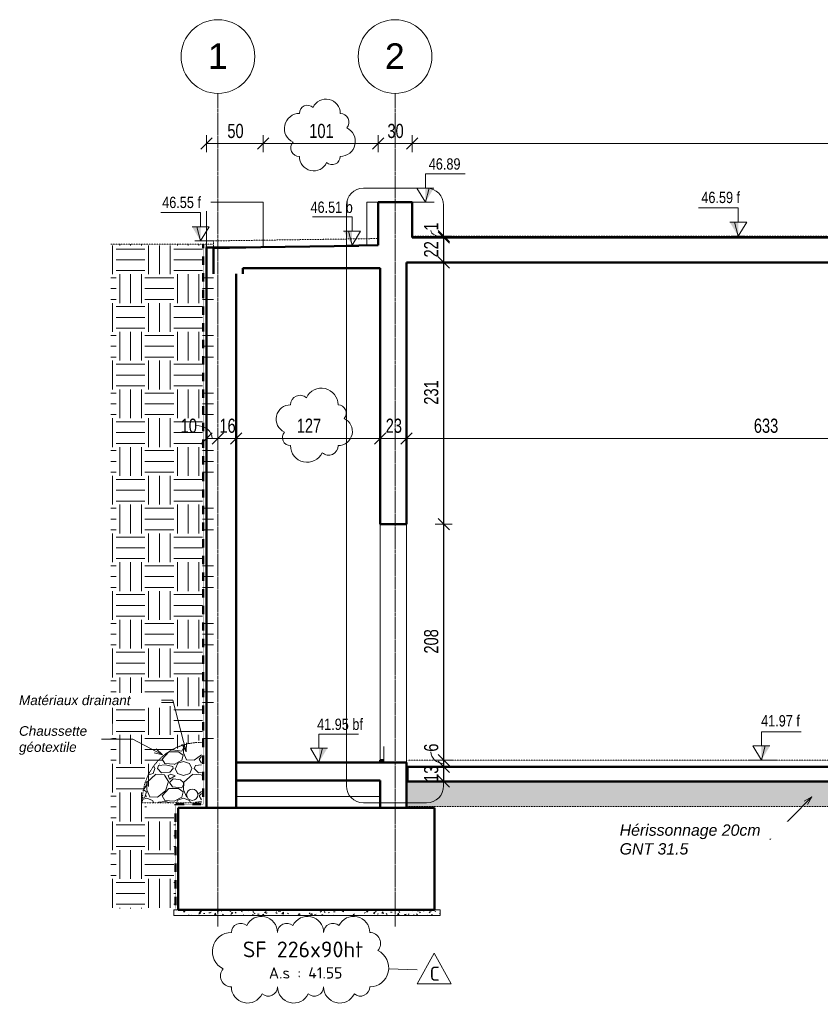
# Model space of a CAD drawing. Header units: millimetres. Extents: x 8507 to 240958, y -8745 to 78383.
# Tile 50 of 71: x 112921 to 119982, y 39816 to 48500. Entities that reach past the tile are written whole.
import ezdxf

# ---------------------------------------------------------------- set-up
doc = ezdxf.new("R2010")
doc.units = ezdxf.units.MM
for name, pattern in [('Ligne de quadrillage', [22.225, 12.7, -3.175, 3.175, -3.175]), ('tiret perso', [2.6, 1.3, -1.3]), ('tiret perso 2', [3, 1.5, -1.5])]:
    doc.linetypes.add(name, pattern=pattern)
for name, color, linetype, lineweight in [('A-ANNO-DIMS', 211, 'Continuous', 9), ('A-ANNO-DIMS-50', 211, 'Continuous', 9), ('A-ANNO-SYMB', 150, 'Continuous', 9), ('A-DETL', 90, 'Continuous', 5), ('A-DETL-GENF', 92, 'Continuous', 5), ('A-DETL-THIN', 151, 'Continuous', 5), ('A-DETL-WIDE', 214, 'Continuous', 50), ('A-FLOR', 192, 'Continuous', 5), ('A-WALL', 113, 'Continuous', 9), ('G-ANNO-DIMS', 111, 'Continuous', 9), ('G-ANNO-REVC', 71, 'Continuous', 9), ('G-ANNO-REVC-IDEN', 71, 'Continuous', 9), ('G-ANNO-TEXT', 231, 'Continuous', 9), ('S-BEAM', 12, 'Continuous', 5), ('S-FNDN', 32, 'Continuous', 9), ('S-FNDN-IDEN', 2, 'Continuous', 9), ('S-GRID', 1, 'Continuous', 9), ('S-GRID-IDEN', 1, 'Continuous', 9)]:
    doc.layers.add(name, color=color, linetype=linetype, lineweight=lineweight)
doc.styles.add('Arial', font='arial.ttf', dxfattribs={"height": 225})
doc.styles.add('Arial Narrow_4', font='ARIALN.TTF', dxfattribs={"width": 0.9, "height": 125})
doc.styles.add('Arial_1', font='arial.ttf', dxfattribs={"width": 0.8, "height": 100})
doc.styles.add('Arial_I', font='ariali.ttf', dxfattribs={"height": 100})
doc.styles.add('Arial_I_1', font='ariali.ttf', dxfattribs={"height": 85})
doc.styles.add('ISOCPEUR', font='isocpeur.ttf', dxfattribs={"height": 100})
doc.styles.add('ISOCPEUR_1', font='isocpeur.ttf', dxfattribs={"height": 125})
doc.styles.add('ISOCPEUR_B', font='txt', dxfattribs={"height": 140})
doc.dimstyles.new('AB6_1_50_-_GB_2', dxfattribs={"dimscale": 304.8, "dimtxt": 127.928872, "dimasz": 0.328084, "dimexe": 0.246063, "dimexo": 0.0625, "dimgap": 0.04101, "dimtad": 1, "dimdec": 0, "dimlfac": 0.1, "dimdsep": 46, "dimtxsty": 'Arial Narrow_4', "dimblk1": 'OBLIQUE', "dimblk2": 'OBLIQUE', "dimsah": 1, "dimcen": 0.09, "dimazin": 0, "dimtfac": 1, "dimtdec": 4, "dimtix": 1, "dimtmove": 1, "dimatfit": 3, "dimfxl": 0.246063, "dimfxlon": 1, "dimtvp": 1, "dimtolj": 1, "dimtzin": 0, "dimarcsym": 2})
doc.dimstyles.new('AB6_1_50_-_GB_3', dxfattribs={"dimscale": 304.8, "dimtxt": 127.928872, "dimasz": 0.328084, "dimexe": 0.246063, "dimexo": 0.0625, "dimgap": 0.04101, "dimtad": 1, "dimdec": 0, "dimlfac": 0.1, "dimdsep": 46, "dimtxsty": 'Arial Narrow_4', "dimblk1": 'OBLIQUE', "dimblk2": 'OBLIQUE', "dimsah": 1, "dimcen": 0.09, "dimazin": 0, "dimtfac": 1, "dimtdec": 4, "dimtix": 1, "dimtmove": 0, "dimatfit": 3, "dimfxl": 0.246063, "dimfxlon": 1, "dimtvp": 1, "dimtolj": 1, "dimtzin": 0, "dimarcsym": 2})
pattern_1 = [(228.013, (124673.632, 34419.858), (-2599.98941, -2925.00984), [43.724, -4328.704]), (184.97, (124644.382, 34387.358), (3899.998583, 325.017967), [75.032, -7428.176]), (132.51, (124569.632, 34380.858), (3249.97174, -3575.025567), [52.906, -5237.71]), (267.274, (124442.882, 34299.608), (324.965065, 6500.00218), [68.327, -6764.406]), (292.834, (124439.632, 34231.358), (-1625.02353, 3899.990643), [67, -6633.046]), (357.274, (124465.632, 34169.608), (-6500.00218, 324.965065), [68.327, -6764.406]), (37.694, (124533.882, 34166.358), (-4225.013581, -3249.981511), [90.359, -8945.576]), (72.255, (124605.382, 34221.608), (2275.040384, 7149.986698), [85.309, -8445.554]), (121.43, (124631.382, 34302.858), (-2600.032596, 4224.98021), [68.559, -6787.324]), (175.236, (124595.632, 34361.358), (3574.99808, -325.022586), [78.27, -3835.248]), (222.397, (124517.632, 34367.858), (-3900.027101, -3574.969839), [101.221, -10020.847]), (138.814, (124764.632, 34296.358), (-2274.9972, 1950.003316), [34.548, -3420.249]), (171.469, (124738.632, 34319.108), (4224.996992, -650.017013), [65.727, -6506.991]), (225, (124673.63, 34328.86), (3e-14, -325.0004), [45.962, -413.657]), (203.199, (124650.88, 34367.86), (1624.99492, 650.01207), [24.751, -2450.375]), (291.801, (124628.13, 34358.11), (-324.9931, 975.00257), [35.003, -1715.175]), (30.964, (124641.13, 34325.61), (974.9974, 650.0042), [56.852, -1838.207]), (161.565, (124689.88, 34354.86), (649.99956, -325.0005), [41.11, -986.631]), (16.389, (124439.632, 34358.108), (3250.009097, 974.96952), [57.59, -5701.425]), (70.346, (124494.882, 34374.358), (-1300.011222, -3574.996292), [48.315, -4783.158]), (293.199, (124689.88, 34419.86), (-650.01207, 1624.99492), [49.502, -2425.624]), (343.61, (124709.382, 34374.358), (-3249.99208, 975.026242), [57.59, -5701.425]), (339.444, (124439.63, 34156.608), (-1625.0005, 649.99832), [55.536, -2721.265]), (294.775, (124491.632, 34137.108), (-1624.991074, 3575.003686), [46.533, -4606.759]), (66.801, (124693.13, 34094.86), (650.01207, 1624.99492), [49.502, -2425.624]), (17.354, (124712.632, 34140.358), (-4225.00117, -1299.998243), [54.48, -5393.513]), (69.444, (124533.88, 34094.858), (-649.99832, -1625.0005), [27.768, -2749.033]), (101.31, (124673.63, 34094.86), (-325.00186, 1299.99994), [16.572, -1640.609]), (165.964, (124670.38, 34111.11), (975.0014, -324.9958), [67, -1273.009]), (186.009, (124605.382, 34127.358), (3249.99973, 324.99991), [62.091, -6147.025]), (303.69, (124641.13, 34296.36), (-324.9989, 650.0003), [46.872, -1124.932]), (353.157, (124667.132, 34257.358), (5524.997455, -650.022255), [81.833, -8101.458]), (60.945, (124748.38, 34247.608), (-1300.01609, -2274.99125), [33.461, -3312.619]), (90, (124764.63, 34276.86), (-325, 325), [19.5, -305.5]), (120.256, (124598.882, 34137.108), (1299.982484, -2275.009625), [45.15, -4469.894]), (48.013, (124576.132, 34176.108), (2599.98941, 2925.00984), [87.448, -4284.979]), (0, (124634.63, 34241.1), (325, 325), [84.5, -240.5]), (325.305, (124719.132, 34241.108), (-3250.005718, 2274.991267), [51.387, -5087.314]), (254.055, (124761.38, 34211.86), (-324.99133, -1300.00268), [47.321, -2318.715]), (207.646, (124748.382, 34166.358), (-6174.99833, -3250.002177), [77.046, -7627.579]), (175.426, (124680.132, 34130.608), (-4224.999836, 325.005426), [81.51, -8069.449])]

# ---------------------------------------------------------------- blocks, each defined once
blk = doc.blocks.new('Quadrillage - M_Extrémité de la ligne de quadrillage - Cercle-11575-202 variante')
at = {"layer": 'S-GRID-IDEN'}
blk.add_circle((53435.4, 48175), 325, dxfattribs=at)
blk = doc.blocks.new('Cotes d_élévation - M_Cote d_élévation - Extérieur rempli-1422902-202 variante')
at = {"layer": 'G-ANNO-DIMS'}
blk.add_hatch(color=256, dxfattribs=at).paths.add_polyline_path([(53703.3, 46890), (53703.3, 47015), (53778.3, 47015)])
for p, q in [((53703.3, 47015), (53703.3, 47140)), ((53703.3, 47140), (54053.3, 47140)), ((53703.3, 46890), (53628.3, 47015)), ((53703.3, 47015), (53628.3, 47015)), ((53778.3, 47015), (53703.3, 47015)), ((53736.6, 47015), (53703.3, 46890)), ((53653.3, 46890), (53753.3, 46890))]:
    blk.add_line(p, q, dxfattribs=at)
blk = doc.blocks.new('DIMBLOCK398-202 variante')
at = {"layer": 'A-ANNO-DIMS-50'}
for p, q in [((114569.7, 44807.3), (114569.7, 44882.3)), ((114669.7, 44807.3), (114669.7, 44882.3)), ((114569.7, 44807.3), (114669.7, 44807.3)), ((114569.7, 44807.3), (114569.7, 44732.3)), ((114669.7, 44807.3), (114669.7, 44732.3))]:
    blk.add_line(p, q, dxfattribs=at)
at = {"layer": 'A-ANNO-DIMS-50', "lineweight": 18}
for p, q in [((114569.7, 44807.3), (114619.7, 44857.3)), ((114669.7, 44807.3), (114719.7, 44857.3)), ((114569.7, 44807.3), (114519.7, 44757.3)), ((114669.7, 44807.3), (114619.7, 44757.3))]:
    blk.add_line(p, q, dxfattribs=at)
at = {"layer": 'A-ANNO-DIMS-50'}
blk.add_ellipse((114475.2, 44807.3), major_axis=(144.5, 0), ratio=0.78903, start_param=0, end_param=1.570796, dxfattribs=at)
at = {"layer": 'A-ANNO-DIMS-50', "color": 0, "insert": (114341.1, 44981.4), "char_height": 125, "width": 160.825, "attachment_point": 1, "line_spacing_factor": 0.974696, "style": 'Arial Narrow_4'}
blk.add_mtext('10', dxfattribs=at)
blk = doc.blocks.new('_Oblique')
at = {"color": 0, "linetype": 'ByBlock', "lineweight": -2}
blk.add_line((-0.5, -0.5), (0.5, 0.5), dxfattribs=at)
blk = doc.blocks.new('DIMBLOCK399-202 variante')
at = {"layer": 'A-ANNO-DIMS-50'}
for p, q in [((114669.7, 44807.3), (114669.7, 44882.3)), ((114829.7, 44807.3), (114829.7, 44882.3)), ((114669.7, 44807.3), (114829.7, 44807.3)), ((114669.7, 44807.3), (114669.7, 44732.3)), ((114829.7, 44807.3), (114829.7, 44732.3))]:
    blk.add_line(p, q, dxfattribs=at)
at = {"layer": 'A-ANNO-DIMS-50', "lineweight": 18}
for p, q in [((114669.7, 44807.3), (114719.7, 44857.3)), ((114829.7, 44807.3), (114879.7, 44857.3)), ((114669.7, 44807.3), (114619.7, 44757.3)), ((114829.7, 44807.3), (114779.7, 44757.3))]:
    blk.add_line(p, q, dxfattribs=at)
at = {"layer": 'A-ANNO-DIMS-50', "color": 0, "insert": (114682.7, 44981.4), "char_height": 125, "width": 160.825, "attachment_point": 1, "line_spacing_factor": 0.974696, "style": 'Arial Narrow_4'}
blk.add_mtext('16', dxfattribs=at)
blk = doc.blocks.new('DIMBLOCK400-202 variante')
at = {"layer": 'A-ANNO-DIMS-50'}
for p, q in [((114829.7, 44807.3), (114829.7, 44882.3)), ((116101.3, 44807.3), (116101.3, 44882.3)), ((114829.7, 44807.3), (116101.3, 44807.3)), ((114829.7, 44807.3), (114829.7, 44732.3)), ((116101.3, 44807.3), (116101.3, 44732.3))]:
    blk.add_line(p, q, dxfattribs=at)
at = {"layer": 'A-ANNO-DIMS-50', "lineweight": 18}
for p, q in [((114829.7, 44807.3), (114879.7, 44857.3)), ((116101.3, 44807.3), (116151.3, 44857.3)), ((114829.7, 44807.3), (114779.7, 44757.3)), ((116101.3, 44807.3), (116051.3, 44757.3))]:
    blk.add_line(p, q, dxfattribs=at)
at = {"layer": 'A-ANNO-DIMS-50', "color": 0, "insert": (115365, 44981.4), "char_height": 125, "width": 241.237, "attachment_point": 1, "line_spacing_factor": 0.974696, "style": 'Arial Narrow_4'}
blk.add_mtext('127', dxfattribs=at)
blk = doc.blocks.new('DIMBLOCK401-202 variante')
at = {"layer": 'A-ANNO-DIMS-50'}
for p, q in [((116101.3, 44807.3), (116101.3, 44882.3)), ((116331.3, 44807.3), (116331.3, 44882.3)), ((116101.3, 44807.3), (116331.3, 44807.3)), ((116101.3, 44807.3), (116101.3, 44732.3)), ((116331.3, 44807.3), (116331.3, 44732.3))]:
    blk.add_line(p, q, dxfattribs=at)
at = {"layer": 'A-ANNO-DIMS-50', "lineweight": 18}
for p, q in [((116101.3, 44807.3), (116151.3, 44857.3)), ((116331.3, 44807.3), (116381.3, 44857.3)), ((116101.3, 44807.3), (116051.3, 44757.3)), ((116331.3, 44807.3), (116281.3, 44757.3))]:
    blk.add_line(p, q, dxfattribs=at)
at = {"layer": 'A-ANNO-DIMS-50', "color": 0, "insert": (116149.3, 44981.4), "char_height": 125, "width": 160.825, "attachment_point": 1, "line_spacing_factor": 0.974696, "style": 'Arial Narrow_4'}
blk.add_mtext('23', dxfattribs=at)
blk = doc.blocks.new('DIMBLOCK402-202 variante')
at = {"layer": 'A-ANNO-DIMS-50'}
for p, q in [((116331.3, 44807.3), (116331.3, 44882.3)), ((122661.5, 44807.3), (122661.5, 44882.3)), ((116331.3, 44807.3), (122661.5, 44807.3)), ((116331.3, 44807.3), (116331.3, 44732.3)), ((122661.5, 44807.3), (122661.5, 44732.3))]:
    blk.add_line(p, q, dxfattribs=at)
at = {"layer": 'A-ANNO-DIMS-50', "lineweight": 18}
for p, q in [((116331.3, 44807.3), (116381.3, 44857.3)), ((122661.5, 44807.3), (122711.5, 44857.3)), ((116331.3, 44807.3), (116281.3, 44757.3)), ((122661.5, 44807.3), (122611.5, 44757.3))]:
    blk.add_line(p, q, dxfattribs=at)
at = {"layer": 'A-ANNO-DIMS-50', "color": 0, "insert": (119395.9, 44981.4), "char_height": 125, "width": 241.237, "attachment_point": 1, "line_spacing_factor": 0.974696, "style": 'Arial Narrow_4'}
blk.add_mtext('633', dxfattribs=at)
blk = doc.blocks.new('DIMBLOCK406-202 variante')
at = {"layer": 'A-ANNO-DIMS-50'}
for p, q in [((116081.3, 47407.5), (116081.3, 47482.5)), ((116381.3, 47407.5), (116381.3, 47482.5)), ((116081.3, 47407.5), (116381.3, 47407.5)), ((116081.3, 47407.5), (116081.3, 47332.5)), ((116381.3, 47407.5), (116381.3, 47332.5))]:
    blk.add_line(p, q, dxfattribs=at)
at = {"layer": 'A-ANNO-DIMS-50', "lineweight": 18}
for p, q in [((116081.3, 47407.5), (116131.3, 47457.5)), ((116381.3, 47407.5), (116431.3, 47457.5)), ((116081.3, 47407.5), (116031.3, 47357.5)), ((116381.3, 47407.5), (116331.3, 47357.5))]:
    blk.add_line(p, q, dxfattribs=at)
at = {"layer": 'A-ANNO-DIMS-50', "color": 0, "insert": (116164.3, 47581.5), "char_height": 125, "width": 160.825, "attachment_point": 1, "line_spacing_factor": 0.974696, "style": 'Arial Narrow_4'}
blk.add_mtext('30', dxfattribs=at)
blk = doc.blocks.new('DIMBLOCK407-202 variante')
at = {"layer": 'A-ANNO-DIMS-50'}
for p, q in [((116381.3, 47407.5), (116381.3, 47482.5)), ((124384.5, 47407.5), (124384.5, 47482.5)), ((116381.3, 47407.5), (124384.5, 47407.5)), ((116381.3, 47407.5), (116381.3, 47332.5)), ((124384.5, 47407.5), (124384.5, 47332.5))]:
    blk.add_line(p, q, dxfattribs=at)
at = {"layer": 'A-ANNO-DIMS-50', "lineweight": 18}
for p, q in [((116381.3, 47407.5), (116431.3, 47457.5)), ((124384.5, 47407.5), (124434.5, 47457.5)), ((116381.3, 47407.5), (116331.3, 47357.5)), ((124384.5, 47407.5), (124334.5, 47357.5))]:
    blk.add_line(p, q, dxfattribs=at)
at = {"layer": 'A-ANNO-DIMS-50', "color": 0, "insert": (120282.4, 47581.5), "char_height": 125, "width": 241.237, "attachment_point": 1, "line_spacing_factor": 0.974696, "style": 'Arial Narrow_4'}
blk.add_mtext('800', dxfattribs=at)
blk = doc.blocks.new('DIMBLOCK410-202 variante')
at = {"layer": 'A-ANNO-DIMS-50', "lineweight": 18}
for p, q in [((116661.4, 41910), (116611.4, 41960)), ((116661.4, 41910), (116711.4, 41860)), ((116661.4, 41780), (116611.4, 41830)), ((116661.4, 41780), (116711.4, 41730))]:
    blk.add_line(p, q, dxfattribs=at)
at = {"layer": 'A-ANNO-DIMS-50'}
for p, q in [((116661.4, 41910), (116586.4, 41910)), ((116661.4, 41780), (116661.4, 41910)), ((116661.4, 41910), (116736.4, 41910)), ((116661.4, 41780), (116586.4, 41780)), ((116661.4, 41780), (116736.4, 41780))]:
    blk.add_line(p, q, dxfattribs=at)
at = {"layer": 'A-ANNO-DIMS-50', "color": 0, "insert": (116487.3, 41778), "char_height": 125, "width": 160.825, "attachment_point": 1, "rotation": 90, "line_spacing_factor": 0.974696, "style": 'Arial Narrow_4'}
blk.add_mtext('13', dxfattribs=at)
blk = doc.blocks.new('DIMBLOCK411-202 variante')
at = {"layer": 'A-ANNO-DIMS-50'}
for p, q in [((116661.4, 41970), (116586.4, 41970)), ((116661.4, 41910), (116661.4, 41970)), ((116661.4, 41970), (116736.4, 41970)), ((116661.4, 41910), (116586.4, 41910)), ((116661.4, 41910), (116736.4, 41910))]:
    blk.add_line(p, q, dxfattribs=at)
at = {"layer": 'A-ANNO-DIMS-50', "lineweight": 18}
for p, q in [((116661.4, 41970), (116611.4, 42020)), ((116661.4, 41910), (116611.4, 41960)), ((116661.4, 41970), (116711.4, 41920)), ((116661.4, 41910), (116711.4, 41860))]:
    blk.add_line(p, q, dxfattribs=at)
at = {"layer": 'A-ANNO-DIMS-50'}
blk.add_ellipse((116661.4, 42044.1), major_axis=(114, 0), ratio=0.912796, start_param=3.141593, end_param=4.712389, dxfattribs=at)
at = {"layer": 'A-ANNO-DIMS-50', "color": 0, "insert": (116487.3, 42044.1), "char_height": 125, "width": 80.412, "attachment_point": 1, "rotation": 90, "line_spacing_factor": 0.974696, "style": 'Arial Narrow_4'}
blk.add_mtext('6', dxfattribs=at)
blk = doc.blocks.new('DIMBLOCK412-202 variante')
at = {"layer": 'A-ANNO-DIMS-50'}
for p, q in [((116661.4, 44050), (116586.4, 44050)), ((116661.4, 41970), (116661.4, 44050)), ((116661.4, 44050), (116736.4, 44050)), ((116661.4, 41970), (116586.4, 41970)), ((116661.4, 41970), (116736.4, 41970))]:
    blk.add_line(p, q, dxfattribs=at)
at = {"layer": 'A-ANNO-DIMS-50', "lineweight": 18}
for p, q in [((116661.4, 44050), (116611.4, 44100)), ((116661.4, 44050), (116711.4, 44000)), ((116661.4, 41970), (116611.4, 42020)), ((116661.4, 41970), (116711.4, 41920))]:
    blk.add_line(p, q, dxfattribs=at)
at = {"layer": 'A-ANNO-DIMS-50', "color": 0, "insert": (116487.3, 42909.5), "char_height": 125, "width": 241.237, "attachment_point": 1, "rotation": 90, "line_spacing_factor": 0.974696, "style": 'Arial Narrow_4'}
blk.add_mtext('208', dxfattribs=at)
blk = doc.blocks.new('DIMBLOCK413-202 variante')
at = {"layer": 'A-ANNO-DIMS-50', "lineweight": 18}
for p, q in [((116661.4, 46360), (116611.4, 46410)), ((116661.4, 46360), (116711.4, 46310)), ((116661.4, 44050), (116611.4, 44100)), ((116661.4, 44050), (116711.4, 44000))]:
    blk.add_line(p, q, dxfattribs=at)
at = {"layer": 'A-ANNO-DIMS-50'}
for p, q in [((116661.4, 46360), (116586.4, 46360)), ((116661.4, 44050), (116661.4, 46360)), ((116661.4, 46360), (116736.4, 46360)), ((116661.4, 44050), (116586.4, 44050)), ((116661.4, 44050), (116736.4, 44050))]:
    blk.add_line(p, q, dxfattribs=at)
at = {"layer": 'A-ANNO-DIMS-50', "color": 0, "insert": (116487.3, 45104.5), "char_height": 125, "width": 241.237, "attachment_point": 1, "rotation": 90, "line_spacing_factor": 0.974696, "style": 'Arial Narrow_4'}
blk.add_mtext('231', dxfattribs=at)
blk = doc.blocks.new('DIMBLOCK414-202 variante')
at = {"layer": 'A-ANNO-DIMS-50'}
for p, q in [((116661.4, 46580), (116586.4, 46580)), ((116661.4, 46360), (116661.4, 46580)), ((116661.4, 46580), (116736.4, 46580)), ((116661.4, 46360), (116586.4, 46360)), ((116661.4, 46360), (116736.4, 46360))]:
    blk.add_line(p, q, dxfattribs=at)
at = {"layer": 'A-ANNO-DIMS-50', "lineweight": 18}
for p, q in [((116661.4, 46580), (116611.4, 46630)), ((116661.4, 46580), (116711.4, 46530)), ((116661.4, 46360), (116611.4, 46410)), ((116661.4, 46360), (116711.4, 46310))]:
    blk.add_line(p, q, dxfattribs=at)
at = {"layer": 'A-ANNO-DIMS-50', "color": 0, "insert": (116487.3, 46403), "char_height": 125, "width": 160.825, "attachment_point": 1, "rotation": 90, "line_spacing_factor": 0.974696, "style": 'Arial Narrow_4'}
blk.add_mtext('22', dxfattribs=at)
blk = doc.blocks.new('DIMBLOCK415-202 variante')
at = {"layer": 'A-ANNO-DIMS-50', "lineweight": 18}
for p, q in [((116661.4, 46590), (116611.4, 46640)), ((116661.4, 46580), (116611.4, 46630)), ((116661.4, 46590), (116711.4, 46540)), ((116661.4, 46580), (116711.4, 46530))]:
    blk.add_line(p, q, dxfattribs=at)
at = {"layer": 'A-ANNO-DIMS-50'}
for p, q in [((116661.4, 46590), (116586.4, 46590)), ((116661.4, 46580), (116586.4, 46580)), ((116661.4, 46580), (116661.4, 46590)), ((116661.4, 46590), (116736.4, 46590)), ((116661.4, 46580), (116736.4, 46580))]:
    blk.add_line(p, q, dxfattribs=at)
blk.add_ellipse((116661.4, 46640), major_axis=(114, 0), ratio=0.481948, start_param=3.141593, end_param=4.712389, dxfattribs=at)
at = {"layer": 'A-ANNO-DIMS-50', "color": 0, "insert": (116487.3, 46640), "char_height": 125, "width": 80.412, "attachment_point": 1, "rotation": 90, "line_spacing_factor": 0.974696, "style": 'Arial Narrow_4'}
blk.add_mtext('1', dxfattribs=at)
blk = doc.blocks.new('DIMBLOCK418-202 variante')
at = {"layer": 'A-ANNO-DIMS-50'}
for p, q in [((114569.7, 47407.5), (114569.7, 47482.5)), ((115069.7, 47407.5), (115069.7, 47482.5)), ((114569.7, 47407.5), (115069.7, 47407.5)), ((114569.7, 47407.5), (114569.7, 47332.5)), ((115069.7, 47407.5), (115069.7, 47332.5))]:
    blk.add_line(p, q, dxfattribs=at)
at = {"layer": 'A-ANNO-DIMS-50', "lineweight": 18}
for p, q in [((114569.7, 47407.5), (114619.7, 47457.5)), ((115069.7, 47407.5), (115119.7, 47457.5)), ((114569.7, 47407.5), (114519.7, 47357.5)), ((115069.7, 47407.5), (115019.7, 47357.5))]:
    blk.add_line(p, q, dxfattribs=at)
at = {"layer": 'A-ANNO-DIMS-50', "color": 0, "insert": (114752.7, 47581.5), "char_height": 125, "width": 160.825, "attachment_point": 1, "line_spacing_factor": 0.974696, "style": 'Arial Narrow_4'}
blk.add_mtext('50', dxfattribs=at)
blk = doc.blocks.new('DIMBLOCK419-202 variante')
at = {"layer": 'A-ANNO-DIMS-50'}
for p, q in [((115069.7, 47407.5), (115069.7, 47482.5)), ((116081.3, 47407.5), (116081.3, 47482.5)), ((115069.7, 47407.5), (116081.3, 47407.5)), ((115069.7, 47407.5), (115069.7, 47332.5)), ((116081.3, 47407.5), (116081.3, 47332.5))]:
    blk.add_line(p, q, dxfattribs=at)
at = {"layer": 'A-ANNO-DIMS-50', "lineweight": 18}
for p, q in [((115069.7, 47407.5), (115119.7, 47457.5)), ((116081.3, 47407.5), (116131.3, 47457.5)), ((115069.7, 47407.5), (115019.7, 47357.5)), ((116081.3, 47407.5), (116031.3, 47357.5))]:
    blk.add_line(p, q, dxfattribs=at)
at = {"layer": 'A-ANNO-DIMS-50', "color": 0, "insert": (115475, 47581.5), "char_height": 125, "width": 241.237, "attachment_point": 1, "line_spacing_factor": 0.974696, "style": 'Arial Narrow_4'}
blk.add_mtext('101', dxfattribs=at)
blk = doc.blocks.new('Family - ___-3283879-202 variante')
at = {"layer": 'G-ANNO-REVC'}
for centre, radius, start, end in [((52826.3, 47673.4), 126, 0, 154.79123), ((52664.3, 47673.4), 72, 48.18969, 180), ((52592.3, 47540.4), 133, 90, 244.79123), ((52952.3, 47597.4), 76, 318.18969, 90), ((52952.3, 47426.4), 133, 270, 64.79123), ((52592.3, 47369.4), 76, 138.18969, 270), ((52718.3, 47293.4), 126, 180, 334.79123), ((52880.3, 47293.4), 72, 228.18969, 0)]:
    blk.add_arc(centre, radius, start, end, dxfattribs=at)
blk = doc.blocks.new('Family - ___-3284162-202 variante')
at = {"layer": 'G-ANNO-REVC'}
for centre, radius, start, end in [((52786.4, 45103.2), 147, 0, 154.79123), ((52597.4, 45103.2), 84, 48.18969, 180), ((52513.4, 44977.2), 126, 90, 244.79123), ((52933.4, 45031.2), 72, 318.18969, 90), ((52933.4, 44869.2), 126, 270, 64.79123), ((52513.4, 44815.2), 72, 138.18969, 270), ((52660.4, 44743.2), 147, 180, 334.79123), ((52849.4, 44743.2), 84, 228.18969, 0)]:
    blk.add_arc(centre, radius, start, end, dxfattribs=at)
blk = doc.blocks.new('Family - ___-3284192-202 variante')
at = {"layer": 'G-ANNO-REVC'}
for centre, radius, start, end in [((52256.5, 40449.6), 142.3, 0, 154.79123), ((52663.2, 40449.6), 142.3, 0, 154.79123), ((53069.9, 40449.6), 142.3, 0, 154.79123), ((52073.5, 40449.6), 81.3, 48.18969, 180), ((52480.2, 40449.6), 81.3, 48.18969, 180), ((52886.9, 40449.6), 81.3, 48.18969, 180), ((51992.2, 40281.6), 168, 90, 244.79123), ((53212.2, 40353.6), 96, 318.18969, 90), ((53212.2, 40137.6), 168, 270, 64.79123), ((51992.2, 40065.6), 96, 138.18969, 270), ((52134.5, 39969.6), 142.3, 180, 334.79123), ((52317.5, 39969.6), 81.3, 228.18969, 0), ((52541.2, 39969.6), 142.3, 180, 334.79123), ((52724.2, 39969.6), 81.3, 228.18969, 0), ((52947.9, 39969.6), 142.3, 180, 334.79123), ((53130.9, 39969.6), 81.3, 228.18969, 0)]:
    blk.add_arc(centre, radius, start, end, dxfattribs=at)
blk = doc.blocks.new('M_Etiquette de révision - M_Etiquette de révision-2978296-202 variante')
at = {"layer": 'G-ANNO-REVC-IDEN'}
for p, q in [((53630.9, 39996), (53780.9, 40266.6)), ((53780.9, 40266.6), (53930.9, 39996)), ((53930.9, 39996), (53630.9, 39996))]:
    blk.add_line(p, q, dxfattribs=at)

msp = doc.modelspace()

# ---------------------------------------------------------------- hatches: boundary and pattern name
at = {"layer": 'A-DETL-GENF'}
h = msp.add_hatch(dxfattribs=at)
h.set_pattern_fill('FP_31', color=253, style=0, pattern_type=2)
h.set_pattern_definition([(0, (124439.63, 34094.86), (254, 254), [254, -254]), (0, (124439.63, 34190.1), (254, 254), [254, -254]), (0, (124439.63, 34285.36), (254, 254), [254, -254]), (90, (124471.38, 34317.1), (-254, 254), [254, -254]), (90, (124566.63, 34317.1), (-254, 254), [254, -254]), (90, (124661.88, 34317.1), (-254, 254), [254, -254])])
h.paths.add_polyline_path([(114299.68, 40660), (114299.68, 41550), (114039.68, 41550), (114038.85, 41629.45), (114049.38, 41708.2), (114071.04, 41784.65), (114103.39, 41857.22), (114145.78, 41924.43), (114197.32, 41984.89), (114256.97, 42037.38), (114323.5, 42080.81), (114395.55, 42114.3), (114471.65, 42137.16), (114550.23, 42148.93), (114629.68, 42149.35), (114629.68, 46520), (113725.03, 46520), (113725.03, 40660)])
h = msp.add_hatch(dxfattribs=at)
h.set_pattern_fill('FP_30', color=9, style=0, pattern_type=2)
h.set_pattern_definition(pattern_1)
h.paths.add_polyline_path([(114517.24, 41593.83), (114523.68, 41593.83), (114523.68, 42125.65), (114448.14, 42121.51), (114374.04, 42106.25), (114303.01, 42080.19), (114236.62, 42043.91), (114176.32, 41998.2), (114123.46, 41944.08), (114079.18, 41882.73), (114044.46, 41815.51), (114020.07, 41743.89), (114006.55, 41669.45), (114004.18, 41593.83)])
h.paths.add_polyline_path([(114443.11, 41614.62), (114430.17, 41616.32), (114418.11, 41621.31), (114407.76, 41629.26), (114399.81, 41639.62), (114394.82, 41651.68), (114393.11, 41664.62), (114394.82, 41677.56), (114399.81, 41689.62), (114407.76, 41699.97), (114418.11, 41707.92), (114430.17, 41712.91), (114443.11, 41714.62), (114456.05, 41712.91), (114468.11, 41707.92), (114478.47, 41699.97), (114486.41, 41689.62), (114491.41, 41677.56), (114493.11, 41664.62), (114491.41, 41651.68), (114486.41, 41639.62), (114478.47, 41629.26), (114468.11, 41621.31), (114456.05, 41616.32)])
h = msp.add_hatch(dxfattribs=at)
h.set_pattern_fill('FP_30', color=9, style=0, pattern_type=2)
h.set_pattern_definition(pattern_1)
h.paths.add_polyline_path([(122656.51, 41560), (122656.51, 41770), (116341.35, 41770), (116341.35, 41560), (120062.66, 41560)])
h = msp.add_hatch(dxfattribs=at)
h.set_pattern_fill('FP_32', style=0, pattern_type=2)
h.set_pattern_definition([(50, (109630.53, 26947.67), (136.6383, -11.95415), [14.288, -157.163]), (355, (109630.53, 26947.67), (-26.4328, 143.293), [12.573, -124.587]), (100.451, (109641.92, 26946.68), (110.2073, 131.3379), [12.573, -133.137]), (46.184, (109630.53, 26985.77), (203.3086, -31.5323), [21.431, -235.744]), (96.636, (109647.48, 26983.15), (178.052, 185.5712), [18.214, -200.352]), (351.184, (109630.53, 26985.77), (178.0533, 185.5696), [17.145, -188.595]), (21, (109649.58, 26976.25), (113.7111, -76.6989), [14.288, -157.163]), (326, (109649.58, 26976.25), (46.352, 138.1412), [12.573, -124.587]), (71.451, (109659.06, 26969.86), (160.0634, 61.4411), [12.573, -133.137]), (37.5, (109630.533, 26947.673), (2.31655, 63.41591), [12.573, -111.633, 12.573, -115.062, -126.206]), (37.5, (109630.533, 26947.673), (2.31655, 63.41591), [-251.841, 12.573, -113.633]), (7.5, (109630.53, 26947.67), (50.11464, 75.13506), [12.573, -60.198, 12.573, -108.776, -48.101]), (7.5, (109630.53, 26947.67), (50.11464, 75.13506), [-194.12, 12.573, -35.528]), (327.5, (109588.05, 26947.673), (101.69258, -4.2962), [12.573, -35.052, 12.573, -136.017, -197.167]), (327.5, (109588.05, 26947.673), (101.69258, -4.2962), [-196.215, 12.573, -184.594]), (317.5, (109569, 26947.67), (111.0972, 19.0699), [12.573, -49.339, 12.573, -86.106, -140.017]), (317.5, (109569, 26947.67), (111.0972, 19.0699), [-160.591, 12.573, -127.444])])
h.paths.add_polyline_path([(115309.44, 40600), (116629.68, 40600), (116629.68, 40650), (114279.68, 40650), (114279.68, 40600), (114319.68, 40600)])

# ---------------------------------------------------------------- linework, layer by layer
at = {"layer": 'A-ANNO-SYMB'}
for p, q in [((116510.2, 47013.49), (115952.5, 47013.49)), ((116660.2, 41742.81), (116660.2, 46863.49)), ((115952.5, 41592.81), (116510.2, 41592.81))]:
    msp.add_line(p, q, dxfattribs=at)
for centre, start, end in [((116510.2, 46863.49), 0, 90), ((115952.5, 41742.81), 180, 270), ((116510.2, 41742.81), 270, 0)]:
    msp.add_arc(centre, 150, start, end, dxfattribs=at)
at = {"layer": 'A-DETL', "linetype": 'tiret perso'}
for p, q in [((116080.5, 46569.71), (114629.68, 46549.16)), ((114629.68, 46485.41), (114629.68, 46549.16)), ((116381.35, 46590), (124384.51, 46590)), ((114629.68, 46520), (113725.76, 46520)), ((116341.35, 41970), (122666.51, 41970)), ((114523.68, 41593.83), (114004.18, 41593.83)), ((116341.35, 41560), (122656.51, 41560))]:
    msp.add_line(p, q, dxfattribs=at)
at = {"layer": 'A-DETL', "linetype": 'tiret perso 2', "lineweight": 50}
for p, q in [((114539.68, 41580), (114539.68, 46520)), ((114539.68, 41580), (114294.68, 41580)), ((114294.68, 41580), (114294.68, 40660))]:
    msp.add_line(p, q, dxfattribs=at)
at = {"layer": 'A-DETL'}
msp.add_circle((114443.11, 41664.62), 50, dxfattribs=at)
at = {"layer": 'A-DETL', "linetype": 'tiret perso'}
msp.add_arc((114513.71, 41615.75), 510, 88.87936, 182.463307, dxfattribs=at)
at = {"layer": 'A-DETL-THIN'}
for p, q in [((116131.35, 42090), (116131.35, 41950)), ((116331.35, 41950), (116331.35, 42090)), ((116629.68, 40650), (114279.68, 40650)), ((114279.68, 40650), (114279.68, 40600)), ((116629.68, 40600), (116629.68, 40650)), ((114279.68, 40600), (116629.68, 40600))]:
    msp.add_line(p, q, dxfattribs=at)
at = {"layer": 'A-DETL-WIDE'}
for p, q in [((116381.35, 46890), (116081.35, 46890)), ((116081.35, 46890), (116081.35, 46509.99)), ((116381.35, 46580), (116381.35, 46890)), ((116471.35, 46580), (116381.35, 46580)), ((114914.68, 46490), (114629.68, 46485.41)), ((114629.68, 46485.41), (114629.68, 46260)), ((116081.35, 46509.99), (115911.35, 46507.25)), ((114889.68, 46310), (114914.68, 46310)), ((114889.68, 46260), (114889.68, 46310)), ((115911.35, 46310), (116101.35, 46310)), ((116101.35, 46310), (116101.35, 46110)), ((116331.35, 46110), (116331.35, 46360)), ((116331.35, 46360), (116471.35, 46360)), ((116131.35, 41950), (116031.35, 41950)), ((116131.35, 41950), (116331.35, 41950)), ((116331.35, 41717), (116331.35, 41950)), ((116031.35, 41790), (116101.35, 41790)), ((116101.35, 41790), (116101.35, 41717))]:
    msp.add_line(p, q, dxfattribs=at)
at = {"layer": 'A-FLOR', "lineweight": 50}
for p, q in [((124179.51, 46580), (116471.35, 46580)), ((115911.35, 46507.01), (114829.68, 46490)), ((114829.68, 46490), (114829.68, 46488.63)), ((114914.68, 46310), (115911.35, 46310)), ((116471.35, 46360), (122661.51, 46360)), ((116031.35, 41950), (114829.68, 41950)), ((122661.51, 41910), (116341.35, 41910)), ((116341.35, 41910), (116341.35, 41780)), ((114829.68, 41790), (116031.35, 41790)), ((116341.35, 41780), (122661.51, 41780))]:
    msp.add_line(p, q, dxfattribs=at)
at = {"layer": 'A-WALL', "lineweight": 50}
for p, q in [((114569.68, 46490), (114569.68, 41550)), ((114829.68, 46490), (114569.68, 46490)), ((114829.68, 41550), (114829.68, 46260)), ((116101.35, 46110), (116101.35, 44050)), ((116331.35, 44050), (116331.35, 46110)), ((116101.35, 44050), (116331.35, 44050)), ((116101.35, 41970), (116101.35, 41950)), ((116131.35, 41970), (116101.35, 41970)), ((116101.35, 41717), (116101.35, 41550)), ((116331.35, 41550), (116331.35, 41717))]:
    msp.add_line(p, q, dxfattribs=at)
at = {"layer": 'A-WALL'}
for p, q in [((116101.35, 41970), (116101.35, 44050)), ((116331.35, 44050), (116331.35, 42090))]:
    msp.add_line(p, q, dxfattribs=at)
at = {"layer": 'G-ANNO-DIMS'}
for p, q in [((116381.35, 46890), (116577.8, 46890)), ((116577.8, 46890), (116499.21, 46890)), ((114482.61, 46549.16), (114515.96, 46549.16)), ((114629.68, 46549.16), (114482.61, 46549.16)), ((119241.12, 46590), (119258.31, 46590)), ((119296.14, 46590), (119241.12, 46590)), ((115822.58, 46509.99), (115853.15, 46509.99)), ((116081.35, 46509.99), (115822.58, 46509.99)), ((115513.96, 41950), (115625.35, 41950)), ((115625.35, 41950), (115559.46, 41950)), ((119347.16, 41970), (119598.26, 41970)), ((119598.26, 41970), (119462.66, 41970))]:
    msp.add_line(p, q, dxfattribs=at)
at = {"layer": 'G-ANNO-REVC-IDEN'}
msp.add_line((116175.97, 40130.1), (116426.84, 40118.9), dxfattribs=at)
at = {"layer": 'G-ANNO-TEXT', "color": 170}
for p, q in [((113987.27, 42497.48), (113983.91, 42497.48)), ((114273.1, 42497.48), (113987.27, 42497.48)), ((114390.09, 42043.4), (114273.1, 42497.48)), ((113919.1, 42154.58), (113641.72, 42154.58)), ((114181.7, 42016.06), (113919.1, 42154.58)), ((114390.09, 42043.4), (114390.84, 42121.05)), ((114181.7, 42016.06), (114105.99, 42033.28)), ((114181.7, 42016.06), (114124.74, 42068.83)), ((114390.09, 42043.4), (114351.92, 42111.02)), ((119905.95, 41646.71), (119535.94, 41269.38)), ((119905.95, 41646.71), (119839.09, 41607.23)), ((119905.95, 41646.71), (119867.79, 41579.09))]:
    msp.add_line(p, q, dxfattribs=at)
at = {"layer": 'S-BEAM'}
for p, q in [((114829.68, 41950), (116031.35, 41950)), ((114829.68, 41950), (114829.68, 41790)), ((114829.68, 41790), (114829.68, 41650)), ((116101.35, 41717), (116101.35, 41650)), ((114829.68, 41650), (116101.35, 41650))]:
    msp.add_line(p, q, dxfattribs=at)
at = {"layer": 'S-FNDN'}
for p, q in [((114569.68, 46890), (115069.68, 46890)), ((114569.68, 46490), (114569.68, 46890)), ((115069.68, 46890), (115069.68, 46490)), ((115981.35, 46890), (116081.35, 46890)), ((115981.35, 46510), (115981.35, 46890)), ((115069.68, 46490), (114829.68, 46490)), ((116081.35, 46510), (115981.35, 46510))]:
    msp.add_line(p, q, dxfattribs=at)
at = {"layer": 'S-FNDN', "lineweight": 50}
for p, q in [((116579.68, 41550), (114319.68, 41550)), ((114319.68, 41550), (114319.68, 40650)), ((116579.68, 40650), (116579.68, 41550)), ((114319.68, 40650), (116579.68, 40650))]:
    msp.add_line(p, q, dxfattribs=at)
at = {"layer": 'S-GRID', "linetype": 'Ligne de quadrillage'}
for p, q in [((114669.68, 40501.52), (114669.68, 47850.03)), ((116231.35, 40501.52), (116231.35, 47850.03))]:
    msp.add_line(p, q, dxfattribs=at)

# ---------------------------------------------------------------- block references
at = {"layer": 'G-ANNO-DIMS'}
for p in [(62795.95, 0), (65759.41, -4920), (61856.2, -4940)]:
    msp.add_blockref('Cotes d_élévation - M_Cote d_élévation - Extérieur rempli-1422902-202 variante', p, dxfattribs=at)
at = {"layer": 'G-ANNO-DIMS', "extrusion": (0, 0, -1)}
for p in [(-172961.57, -300), (-168219.22, -340.84), (-169556.41, -380.01)]:
    msp.add_blockref('Cotes d_élévation - M_Cote d_élévation - Extérieur rempli-1422902-202 variante', p, dxfattribs=at)
at = {"layer": 'G-ANNO-REVC'}
for name in ['Family - ___-3283879-202 variante', 'Family - ___-3284162-202 variante']:
    msp.add_blockref(name, (62795.95, 0), dxfattribs=at)
at = {"layer": 'G-ANNO-REVC-IDEN'}
msp.add_blockref('M_Etiquette de révision - M_Etiquette de révision-2978296-202 variante', (62795.95, 0), dxfattribs=at)
at = {"layer": 'S-GRID-IDEN'}
for p in [(61234.28, 0), (62795.95, 0)]:
    msp.add_blockref('Quadrillage - M_Extrémité de la ligne de quadrillage - Cercle-11575-202 variante', p, dxfattribs=at)

# ---------------------------------------------------------------- texts
at = {"layer": 'G-ANNO-REVC-IDEN', "insert": (116536.52, 40148.88), "char_height": 125, "width": 108.2278, "attachment_point": 1, "style": 'ISOCPEUR_1'}
msp.add_mtext('C', dxfattribs=at)
at = {"layer": 'G-ANNO-TEXT', "color": 7, "attachment_point": 1, "bg_fill": 3, "box_fill_scale": 1.25, "bg_fill_color": 256, "bg_fill_true_color": 13158600, "bg_fill_transparency": 0}
for s, insert, char_height, width, style in [('Chaussette ', (112915.27, 42269.39), 85, 801.6875, 'Arial_I_1'), ('Hérissonnage 20cm', (118212.44, 41402.59), 100, 1539.24, 'Arial_I')]:
    msp.add_mtext(s, dxfattribs=dict(at, insert=insert, char_height=char_height, width=width, style=style))
at = {"layer": 'S-FNDN-IDEN', "insert": (114888.93, 40370.28), "char_height": 140, "width": 1354.8519, "attachment_point": 1, "style": 'ISOCPEUR_B', "bg_fill": 3, "box_fill_scale": 1.25, "bg_fill_color": 256, "bg_fill_true_color": 13158600, "bg_fill_transparency": 0}
msp.add_mtext('SF 226x90ht', dxfattribs=at)
at = {"layer": 'S-FNDN-IDEN', "insert": (115118.93, 40143.26), "char_height": 100, "width": 797.6791, "attachment_point": 1, "style": 'ISOCPEUR'}
msp.add_mtext('A.s : 41.55', dxfattribs=at)

# ---------------------------------------------------------------- dimensions: what is measured, and where the dimension line sits
at = {"layer": 'A-ANNO-DIMS'}
for base, p1, p2, override, picture, middle in [((115069.68, 47407.46), (114569.68, 47332.46), (115069.68, 47332.46), {"dimpost": '<>', "dimfxl": 500}, 'DIMBLOCK418-202 variante', (114819.68, 47483.78)), ((116081.35, 47407.46), (115069.68, 47332.46), (116081.35, 47332.46), {"dimpost": '<>', "dimfxl": 1011.668898}, 'DIMBLOCK419-202 variante', (115575.51, 47483.78)), ((116381.35, 47407.46), (116081.35, 47332.46), (116381.35, 47332.46), {"dimpost": '<>', "dimfxl": 300}, 'DIMBLOCK406-202 variante', (116231.35, 47483.78)), ((124384.51, 47407.46), (116381.35, 47332.46), (124384.51, 47332.46), {"dimpost": '<>', "dimfxl": 8003.163046}, 'DIMBLOCK407-202 variante', (120382.93, 47483.78)), ((114829.68, 44807.32), (114669.68, 44882.32), (114829.68, 44882.32), {"dimpost": '<>', "dimfxl": 160}, 'DIMBLOCK399-202 variante', (114749.68, 44883.64)), ((116101.35, 44807.32), (114829.68, 44882.32), (116101.35, 44882.32), {"dimpost": '<>', "dimfxl": 1271.668898}, 'DIMBLOCK400-202 variante', (115465.51, 44882.58)), ((116331.35, 44807.32), (116101.35, 44882.32), (116331.35, 44882.32), {"dimpost": '<>', "dimfxl": 230}, 'DIMBLOCK401-202 variante', (116216.35, 44883.64)), ((122661.51, 44807.32), (116331.35, 44882.32), (122661.51, 44882.32), {"dimpost": '<>', "dimfxl": 6330.163046}, 'DIMBLOCK402-202 variante', (119496.43, 44883.64))]:
    dim = msp.add_linear_dim(base=base, p1=p1, p2=p2, dimstyle='AB6_1_50_-_GB_3', override=override, dxfattribs=at)
    dim.commit()
    dim.dimension.update_dxf_attribs({"geometry": picture, "text_midpoint": middle})
for base, p1, p2, override, picture, middle in [((116661.37, 46590), (116586.37, 46580), (116586.37, 46590), {"dimpost": '<>', "dimfxl": 10}, 'DIMBLOCK415-202 variante', (116570.66, 46680.16)), ((116661.37, 41970), (116586.37, 41910), (116586.37, 41970), {"dimpost": '<>', "dimfxl": 60}, 'DIMBLOCK411-202 variante', (116570.66, 42084.29))]:
    dim = msp.add_linear_dim(base=base, p1=p1, p2=p2, angle=90, dimstyle='AB6_1_50_-_GB_2', override=override, dxfattribs=at)
    dim.commit()
    dim.dimension.update_dxf_attribs({"geometry": picture, "text_midpoint": middle, "dimtype": 160, "text_rotation": 90})
for base, p1, p2, override, picture, middle in [((116661.37, 46580), (116586.37, 46360), (116586.37, 46580), {"dimpost": '<>', "dimfxl": 220}, 'DIMBLOCK414-202 variante', (116586.12, 46470)), ((116661.37, 46360), (116586.37, 44050), (116586.37, 46360), {"dimpost": '<>', "dimfxl": 2310}, 'DIMBLOCK413-202 variante', (116585.05, 45205)), ((116661.37, 44050), (116586.37, 41970), (116586.37, 44050), {"dimpost": '<>', "dimfxl": 2080}, 'DIMBLOCK412-202 variante', (116585.05, 43010)), ((116661.37, 41910), (116586.37, 41780), (116586.37, 41910), {"dimpost": '<>', "dimfxl": 130}, 'DIMBLOCK410-202 variante', (116585.05, 41845))]:
    dim = msp.add_linear_dim(base=base, p1=p1, p2=p2, angle=90, dimstyle='AB6_1_50_-_GB_3', override=override, dxfattribs=at)
    dim.commit()
    dim.dimension.update_dxf_attribs({"geometry": picture, "text_midpoint": middle})
dim = msp.add_linear_dim(base=(114669.68, 44807.32), p1=(114569.68, 44882.32), p2=(114669.68, 44882.32), dimstyle='AB6_1_50_-_GB_2', override={"dimpost": '<>', "dimfxl": 100}, dxfattribs=at)
dim.commit()
dim.dimension.update_dxf_attribs({"geometry": 'DIMBLOCK398-202 variante', "text_midpoint": (114421.55, 44898.04), "dimtype": 160})

# ---------------------------------------------------------------- next in the draw order: block references
at = {"layer": 'G-ANNO-REVC'}
msp.add_blockref('Family - ___-3284192-202 variante', (62795.95, 0), dxfattribs=at)

# ---------------------------------------------------------------- next in the draw order: texts
at = {"layer": 'G-ANNO-DIMS', "char_height": 100, "attachment_point": 1, "line_spacing_factor": 0.941778, "style": 'Arial_1', "bg_fill": 3, "box_fill_scale": 1.25, "bg_fill_color": 256, "bg_fill_true_color": 13158600, "bg_fill_transparency": 0}
for s, insert, width in [('46.89', (116529, 47277.61), 330.5503), ('46.59 f', (118932.94, 46982.65), 404.0059), ('46.55 f', (114177.84, 46938.76), 404.0059), ('46.51 b', (115486.08, 46896.06), 440.7337), ('41.95 bf', (115544.13, 42335.7), 477.4615), ('41.97 f', (119460.06, 42366.44), 404.0059)]:
    msp.add_mtext(s, dxfattribs=dict(at, insert=insert, width=width))
at = {"layer": 'G-ANNO-TEXT', "color": 7, "attachment_point": 1, "bg_fill": 3, "box_fill_scale": 1.25, "bg_fill_color": 256, "bg_fill_true_color": 13158600, "bg_fill_transparency": 0}
for s, insert, char_height, width, style in [('Matériaux drainant', (112915.27, 42539.98), 85, 1234.5988, 'Arial_I_1'), ('géotextile', (112915.27, 42127.17), 85, 641.35, 'Arial_I_1'), ('GNT 31.5', (118212.44, 41237.22), 100, 745.5694, 'Arial_I')]:
    msp.add_mtext(s, dxfattribs=dict(at, insert=insert, char_height=char_height, width=width, style=style))
at = {"layer": 'S-GRID-IDEN', "char_height": 225, "width": 212.4472, "attachment_point": 1, "style": 'Arial', "bg_fill": 3, "box_fill_scale": 1.25, "bg_fill_color": 256, "bg_fill_true_color": 13158600, "bg_fill_transparency": 0}
for s, insert in [('1', (114580.37, 48291.31)), ('2', (116142.04, 48291.31))]:
    msp.add_mtext(s, dxfattribs=dict(at, insert=insert))

# ---------------------------------------------------------------- next in the draw order: linework, layer by layer
at = {"layer": 'A-ANNO-SYMB'}
msp.add_line((115802.5, 46863.49), (115802.5, 41742.81), dxfattribs=at)
msp.add_arc((115952.5, 46863.49), 150, 90, 180, dxfattribs=at)

doc.saveas('drawing.dxf')
